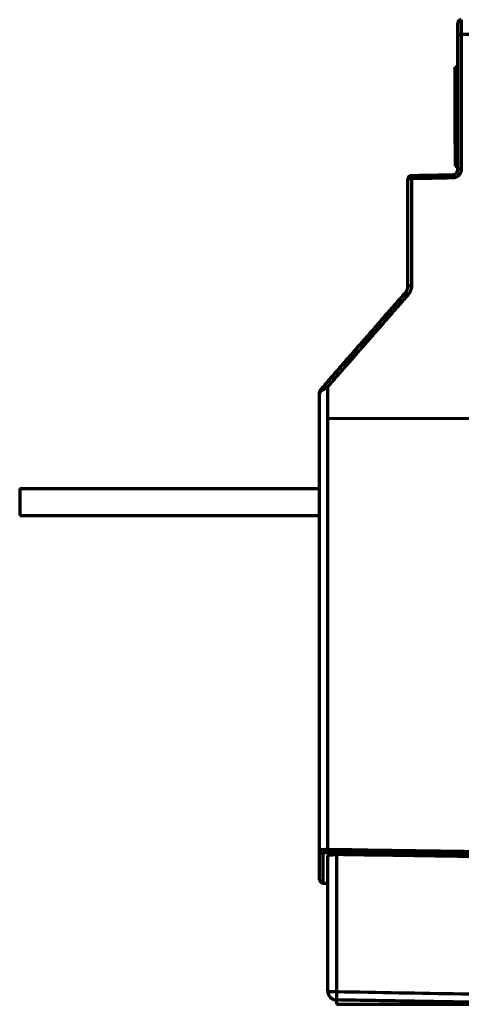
# Model space of a CAD drawing. Header units: millimetres. Extents: x 3 to 536, y 18 to 406.
# Tile 2 of 8: x 3 to 52, y 159 to 268. Entities that reach past the tile are written whole.
import ezdxf

# ---------------------------------------------------------------- set-up
doc = ezdxf.new("R2010")
doc.units = ezdxf.units.MM
doc.layers.add('1', color=7, linetype='Continuous', true_color=0xffffff)

msp = doc.modelspace()

# ---------------------------------------------------------------- linework, layer by layer
at = {"layer": '1', "color": 252, "linetype": 'Continuous', "lineweight": 70}
for p, q in [((51.132446, 260.318268), (51.132446, 262.817789)), ((51.132446, 262.817789), (51.432441, 262.817789)), ((51.132446, 260.318268), (51.432441, 260.318268)), ((51.132446, 254.318364), (51.132446, 260.318268)), ((51.132446, 254.318364), (51.132446, 251.817966)), ((51.132446, 254.318364), (51.432441, 254.318364)), ((51.132446, 251.817089), (51.132446, 251.817966)), ((51.132446, 251.817966), (51.432441, 251.817966)), ((51.132446, 251.817089), (51.432441, 251.817089)), ((65.572215, 224.012184), (37.056511, 223.909873)), ((3.072186, 216.229657), (36.172685, 216.229657)), ((3.072186, 216.229657), (3.072186, 213.229657)), ((3.072186, 213.229657), (36.172685, 213.229657)), ((36.172685, 173.031435), (36.172685, 176.280094)), ((36.565698, 172.631502), (36.565698, 175.887628)), ((37.072671, 160.718213), (37.072671, 175.603753)), ((38.055202, 175.777831), (38.055202, 160.644025)), ((36.565698, 172.631502), (37.072671, 172.622653)), ((38.055202, 159.718381), (38.055202, 159.238065)), ((38.055202, 159.238065), (65.572215, 159.238065))]:
    msp.add_line(p, q, dxfattribs=at)
for centre, radius, end in [((36.572679, 173.031435), 0.3999936, 269), ((38.072655, 160.718213), 0.999984, 268.99999)]:
    msp.add_arc(centre, radius, 180, end, dxfattribs=at)
for centre, major_axis, ratio, start_param, end_param in [((51.832434, 267.615011), (0.3999936, 0), 1, 2.765901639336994, 3.141592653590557), ((51.832434, 267.615011), (0.3999936, 0), 1, 1.588249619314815, 2.158666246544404), ((51.832434, 266.316518), (-0.3999936, 0), 0.134183, 4.730483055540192, 6.283185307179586), ((51.832434, 251.484619), (-0.3999936, 0), 0.10814, 4.730446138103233, 6.283185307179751), ((46.332522, 250.405939), (0.3999936, 0), 1, 1.58824961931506, 3.14159265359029), ((46.332522, 250.405939), (-0.3999936, 0), 0.10628, 4.730443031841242, 6.283185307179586), ((46.332522, 250.405939), (-0.006981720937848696, 0.3999326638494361), 0.016288, 6.283051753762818, 7.747216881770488), ((50.849903, 250.4848), (-0.00698172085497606, 0.3999326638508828), 0.016287, 6.283051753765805, 7.747106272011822), ((46.332522, 238.585899), (-0.3999936, 0), 0.085526, 4.730404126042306, 6.28318530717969), ((45.962097, 237.598963), (-0.3012135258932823, 0.263183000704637), 0.051362, 4.781131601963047, 6.2831853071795), ((37.063686, 227.414711), (-0.3012135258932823, 0.263183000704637), 0.037907, 4.769350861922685, 6.283185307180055), ((36.696154, 226.99407), (-0.3012135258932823, 0.263183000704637), 0.576427, 0, 0.9331246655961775), ((36.572679, 176.280094), (0.3999936, 0), 0.981332, 3.141592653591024, 4.694935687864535), ((37.063829, 176.370544), (-0.005736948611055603, -0.3999524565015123), 0.017347, 4.73629679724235, 6.08672423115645), ((38.072655, 160.718213), (-0.999984, 0), 0.0742, 0, 1.55334303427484), ((38.072655, 160.718213), (0.01745229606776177, 0.9998316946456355), 0.0162, 1.645347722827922, 3.141592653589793)]:
    msp.add_ellipse(centre, major_axis=major_axis, ratio=ratio, start_param=start_param, end_param=end_param, dxfattribs=at)
for points, degree, knots in [([(51.43244086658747, 266.31651795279), (51.43244086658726, 266.5859129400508), (51.43244086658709, 266.8268992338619), (51.43244086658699, 266.9446345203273), (51.43244086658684, 267.1562215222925), (51.4324408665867, 267.3330392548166), (51.4324408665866, 267.4721248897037), (51.43244086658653, 267.5664578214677), (51.43244086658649, 267.6149793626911), (51.43244086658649, 267.6150107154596)], 2, [0, 0, 0, 0.25, 0.25, 0.375, 0.5, 0.625, 0.75, 0.875, 1, 1, 1]), ([(51.82441838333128, 267.9825074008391), (51.78729191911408, 267.9873197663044), (51.71404564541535, 267.9853095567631), (51.60593126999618, 267.9450933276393), (51.51534807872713, 267.8675767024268), (51.47533864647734, 267.799138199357), (51.45987926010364, 267.7606043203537)], 3, [0, 0, 0, 0, 0.2424244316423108, 0.4951135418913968, 0.7505757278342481, 1, 1, 1, 1]), ([(51.82069299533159, 267.9840393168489), (51.8193191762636, 267.9637292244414), (51.81814800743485, 267.9334653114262), (51.81624429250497, 267.853773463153), (51.81551418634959, 267.8042441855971), (51.81452730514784, 267.687622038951), (51.81427054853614, 267.6205311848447), (51.8142399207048, 267.4709413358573), (51.81446605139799, 267.3884449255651), (51.81539523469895, 267.2106945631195), (51.81609827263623, 267.1154436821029), (51.81795998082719, 266.9152449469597), (51.81911862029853, 266.8103005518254), (51.82185559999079, 266.5940869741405), (51.82343389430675, 266.4828215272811), (51.8251973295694, 266.3701814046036)], 3, [0, 0, 0, 0, 0.142198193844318, 0.142198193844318, 0.2851651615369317, 0.2851651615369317, 0.4281321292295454, 0.4281321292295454, 0.571099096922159, 0.571099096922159, 0.7140660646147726, 0.7140660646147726, 0.8570330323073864, 0.8570330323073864, 1, 1, 1, 1]), ([(65.57221462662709, 266.6107765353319), (64.30590168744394, 266.5886114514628), (63.03958876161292, 266.5664463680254), (58.45724973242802, 266.486238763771), (55.14122370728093, 266.4281962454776), (51.8251977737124, 266.370153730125)], 3, [0, 0, 0, 0, 0.2763464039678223, 0.2763464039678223, 1, 1, 1, 1]), ([(51.82521427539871, 251.5278545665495), (51.82518922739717, 251.5224119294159), (51.82513919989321, 251.5115415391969), (51.82473660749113, 251.4952602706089), (51.82409398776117, 251.4790271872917), (51.82318800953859, 251.4628422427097), (51.82202490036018, 251.4467054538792), (51.82060299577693, 251.430616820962), (51.81892273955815, 251.414576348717), (51.81698401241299, 251.3985840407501), (51.81478684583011, 251.3826399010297), (51.81233123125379, 251.3667439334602), (51.80961717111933, 251.3508961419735), (51.8066446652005, 251.3350965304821), (51.80341371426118, 251.3193451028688), (51.79992431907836, 251.3036418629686), (51.79617648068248, 251.2879868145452), (51.79217020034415, 251.2723799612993), (51.78790547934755, 251.2568213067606), (51.78338231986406, 251.2413108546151), (51.77860072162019, 251.2258486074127), (51.77356069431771, 251.2104345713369), (51.76826221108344, 251.1950687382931), (51.76270538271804, 251.179751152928), (51.75688980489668, 251.1644816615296), (51.74083739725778, 251.1242480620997), (51.71130715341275, 251.0606307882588), (51.66212685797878, 250.9771351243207), (51.60490325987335, 250.8987895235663), (51.54026445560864, 250.8262058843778), (51.46894136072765, 250.7600017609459), (51.39145766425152, 250.7012339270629), (51.30861090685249, 250.6501561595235), (51.22125400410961, 250.607311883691), (51.13012504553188, 250.5731665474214), (51.05839350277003, 250.5541236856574), (51.00827690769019, 250.5440565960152), (50.98077049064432, 250.5393114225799), (50.95322697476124, 250.5353422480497), (50.92564581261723, 250.5321433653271), (50.89802693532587, 250.5297338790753), (50.87037145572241, 250.5280432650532), (50.8519133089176, 250.5275709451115), (50.8426836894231, 250.5273347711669)], 3, [0, 0, 0, 0, 0.010547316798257, 0.0210657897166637, 0.0315580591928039, 0.0420267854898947, 0.0524746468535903, 0.0629043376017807, 0.0733185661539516, 0.0837200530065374, 0.0941115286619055, 0.1044957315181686, 0.1148754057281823, 0.1252532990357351, 0.135632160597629, 0.1460147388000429, 0.1564037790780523, 0.1668020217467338, 0.1772121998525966, 0.1876370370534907, 0.1980792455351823, 0.2085415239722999, 0.2190265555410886, 0.2295370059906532, 0.2400755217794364, 0.250644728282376, 0.3133575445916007, 0.3755111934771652, 0.4376988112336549, 0.5005125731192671, 0.5629138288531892, 0.6252191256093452, 0.6878041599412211, 0.7502886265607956, 0.8124615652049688, 0.87503462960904, 0.893020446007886, 0.9109386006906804, 0.9288028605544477, 0.9466271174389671, 0.9644253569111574, 0.9822116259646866, 1, 1, 1, 1]), ([(50.84292174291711, 250.8847323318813), (50.84676012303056, 250.8848206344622), (50.85446317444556, 250.8849978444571), (50.86604961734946, 250.8855475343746), (50.87770356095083, 250.8863110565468), (50.88942006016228, 250.8873131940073), (50.90119427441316, 250.8885527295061), (50.91302110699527, 250.8900353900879), (50.92489530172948, 250.8917649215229), (50.9368114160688, 250.8937454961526), (50.94876382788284, 250.8959810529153), (50.96074673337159, 250.8984754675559), (50.97275414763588, 250.9012324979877), (50.98477990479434, 250.9042557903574), (50.99681765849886, 250.9075488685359), (51.00886088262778, 250.9111151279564), (51.02090287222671, 250.914957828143), (51.03293674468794, 250.9190800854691), (51.0449554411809, 250.923484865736), (51.05695172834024, 250.9281749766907), (51.06891820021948, 250.9331530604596), (51.0808472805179, 250.9384215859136), (51.09273122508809, 250.9439828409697), (51.10456212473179, 250.9498389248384), (51.11633190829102, 250.9559917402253), (51.12803234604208, 250.962442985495), (51.13965505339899, 250.9691941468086), (51.1511914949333, 250.9762464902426), (51.16263298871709, 250.983601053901), (51.17397071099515, 250.9912586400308), (51.18519570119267, 250.9992198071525), (51.19629886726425, 251.0074848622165), (51.20727099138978, 251.0160538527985), (51.21810273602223, 251.0249265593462), (51.22878465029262, 251.0341024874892), (51.23930717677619, 251.0435808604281), (51.24966065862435, 251.0533606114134), (51.25983534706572, 251.0634403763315), (51.26982140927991, 251.073818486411), (51.2796089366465, 251.0844929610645), (51.28918795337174, 251.0954615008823), (51.29854842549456, 251.1067214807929), (51.30768027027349, 251.1182699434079), (51.3165733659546, 251.1301035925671), (51.32521756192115, 251.1422187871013), (51.3336026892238, 251.1546115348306), (51.34171857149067, 251.1672774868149), (51.34955503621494, 251.1802119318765), (51.35710192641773, 251.1934097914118), (51.36434911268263, 251.2068656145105), (51.37128650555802, 251.2205735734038), (51.37790406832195, 251.2345274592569), (51.38419183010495, 251.2487206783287), (51.39013989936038, 251.2631462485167), (51.39573847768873, 251.2777967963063), (51.40097787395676, 251.2926645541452), (51.40584851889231, 251.3077413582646), (51.41034097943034, 251.323018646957), (51.41444597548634, 251.3384874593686), (51.41815438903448, 251.3541384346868), (51.42145730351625, 251.369961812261), (51.424345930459, 251.3859474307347), (51.42681196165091, 251.4020847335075), (51.42884632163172, 251.41836275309), (51.43044393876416, 251.4347701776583), (51.43158587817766, 251.451295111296), (51.43230662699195, 251.4679259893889), (51.43239604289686, 251.4790452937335), (51.43244086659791, 251.4846193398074)], 3, [0, 0, 0, 0, 0.0122848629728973, 0.0246538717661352, 0.0371072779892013, 0.049645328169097, 0.0622682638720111, 0.0749763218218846, 0.0877697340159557, 0.1006487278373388, 0.113613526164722, 0.1266643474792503, 0.1398014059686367, 0.1530249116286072, 0.1663350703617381, 0.1797320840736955, 0.1932161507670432, 0.2067874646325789, 0.2204462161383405, 0.2341925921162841, 0.2480267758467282, 0.2619489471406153, 0.275959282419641, 0.2900579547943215, 0.3042451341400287, 0.3185209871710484, 0.3328856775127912, 0.3473393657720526, 0.3618822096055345, 0.3765143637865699, 0.3912359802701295, 0.4060472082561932, 0.4209481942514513, 0.4359390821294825, 0.4510200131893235, 0.4661911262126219, 0.4814525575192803, 0.4968044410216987, 0.5122469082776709, 0.527780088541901, 0.5434041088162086, 0.5591190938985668, 0.5749251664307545, 0.5908224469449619, 0.6068110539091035, 0.6228911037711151, 0.6390627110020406, 0.6553259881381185, 0.6716810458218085, 0.6881279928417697, 0.7046669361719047, 0.7212979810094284, 0.7380212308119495, 0.7548367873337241, 0.7717447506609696, 0.7887452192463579, 0.8058382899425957, 0.8230240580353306, 0.8403026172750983, 0.8576740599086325, 0.8751384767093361, 0.892695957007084, 0.9103465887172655, 0.9280904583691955, 0.9459276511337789, 0.963858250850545, 0.9818823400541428, 1, 1, 1, 1]), ([(45.660883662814, 237.8621460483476), (45.66446199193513, 237.8662772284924), (45.67165658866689, 237.8745833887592), (45.68226460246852, 237.887310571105), (45.69280057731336, 237.9003190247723), (45.70323873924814, 237.9136254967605), (45.71357507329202, 237.9272277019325), (45.72379943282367, 237.9411283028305), (45.73390313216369, 237.9553283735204), (45.74387688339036, 237.96982916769), (45.75371136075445, 237.9846316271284), (45.76339705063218, 237.9997365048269), (45.77292429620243, 238.0151443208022), (45.78228328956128, 238.0308553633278), (45.79146407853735, 238.0468696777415), (45.80045656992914, 238.0631870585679), (45.8092505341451, 238.0798070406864), (45.81783560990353, 238.096728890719), (45.82620130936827, 238.1139515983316), (45.83433702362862, 238.131473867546), (45.8422320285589, 238.1492941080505), (45.84987549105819, 238.1674104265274), (45.85725647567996, 238.1858206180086), (45.86436395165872, 238.2045221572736), (45.87118680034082, 238.2235121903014), (45.87771382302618, 238.2427875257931), (45.88393374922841, 238.262344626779), (45.88983524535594, 238.2821796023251), (45.89540692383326, 238.3022881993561), (45.90063735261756, 238.3226657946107), (45.90551506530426, 238.3433073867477), (45.91002857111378, 238.3642075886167), (45.91416636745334, 238.3853606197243), (45.9179169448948, 238.4067602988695), (45.92126882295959, 238.4284000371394), (45.9242104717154, 238.4502728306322), (45.92673066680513, 238.4723712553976), (45.92881720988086, 238.4946874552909), (45.93046182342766, 238.5172131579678), (45.93164173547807, 238.5399395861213), (45.93238926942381, 238.5628577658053), (45.93248221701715, 238.5781994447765), (45.93252886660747, 238.5858993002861)], 3, [0, 0, 0, 0, 0.0207082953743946, 0.0416361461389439, 0.0627836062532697, 0.0841507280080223, 0.1057375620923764, 0.1275441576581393, 0.1495705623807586, 0.1718168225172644, 0.1942829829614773, 0.2169690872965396, 0.2398751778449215, 0.2630012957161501, 0.2863474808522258, 0.3099137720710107, 0.3337002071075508, 0.3577068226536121, 0.3819336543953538, 0.4063807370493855, 0.4310481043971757, 0.4559357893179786, 0.4810438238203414, 0.5063722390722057, 0.5319210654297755, 0.5576903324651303, 0.5836800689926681, 0.609890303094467, 0.6363210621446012, 0.662972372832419, 0.6898442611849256, 0.7169367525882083, 0.7442498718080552, 0.7717836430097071, 0.7995380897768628, 0.8275132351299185, 0.8557091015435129, 0.8841257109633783, 0.9127630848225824, 0.9416212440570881, 0.9707002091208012, 1, 1, 1, 1]), ([(46.32531900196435, 238.620093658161), (46.32529500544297, 238.6136861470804), (46.32524702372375, 238.6008741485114), (46.32486130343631, 238.581662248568), (46.32424585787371, 238.5624621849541), (46.32337819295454, 238.5432739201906), (46.32226433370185, 238.5240974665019), (46.32090266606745, 238.504932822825), (46.31929362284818, 238.4857799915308), (46.31743708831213, 238.4666389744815), (46.31533309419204, 238.4475097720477), (46.31298163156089, 238.4283923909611), (46.31038270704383, 238.4092868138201), (46.30753630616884, 238.3901931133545), (46.30444248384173, 238.3711110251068), (46.29444984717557, 238.3140834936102), (46.27307190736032, 238.2201031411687), (46.23158289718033, 238.0920143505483), (46.17867265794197, 237.9681717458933), (46.12988158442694, 237.8776861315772), (46.09279148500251, 237.817305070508), (46.0717222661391, 237.7848774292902), (46.0498950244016, 237.7530920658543), (46.02731433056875, 237.721943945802), (46.00396197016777, 237.6914492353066), (45.97990623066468, 237.6615487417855), (45.96323106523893, 237.6421591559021), (45.95489501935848, 237.6324661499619)], 3, [0, 0, 0, 0, 0.0178576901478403, 0.0357069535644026, 0.0535507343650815, 0.0713919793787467, 0.0892336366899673, 0.1070786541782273, 0.1249299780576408, 0.1427905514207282, 0.1606633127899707, 0.178551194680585, 0.1964571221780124, 0.2143840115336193, 0.232334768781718, 0.2503122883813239, 0.3756786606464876, 0.5003998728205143, 0.624753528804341, 0.7500726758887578, 0.7860519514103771, 0.8219004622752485, 0.8576414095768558, 0.893298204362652, 0.9288944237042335, 0.9644537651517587, 1, 1, 1, 1]), ([(45.95489501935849, 237.6324661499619), (45.84699112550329, 237.5088834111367), (45.63069189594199, 237.2611550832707), (45.30549536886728, 236.8887066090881), (44.97881683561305, 236.5145609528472), (44.65065553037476, 236.1387172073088), (44.32101165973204, 235.7611755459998), (43.98988516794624, 235.3819358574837), (43.65727607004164, 235.0009981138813), (43.32318436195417, 234.618362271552), (42.98761004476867, 234.2340282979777), (42.65055311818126, 233.847996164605), (42.31201358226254, 233.4602658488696), (41.97199143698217, 233.070837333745), (41.63048668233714, 232.6797106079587), (41.2874993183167, 232.2868856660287), (40.94302934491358, 231.8923625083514), (40.59707676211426, 231.4961411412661), (40.24964156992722, 231.0982215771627), (39.90072376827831, 230.698603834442), (39.55032335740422, 230.2972879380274), (39.19844033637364, 229.8942739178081), (38.84507470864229, 229.4895618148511), (38.49022646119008, 229.0831516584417), (38.13389564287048, 228.675043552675), (37.7760820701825, 228.2652373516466), (37.41678643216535, 227.8537338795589), (37.17675788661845, 227.578827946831), (37.05649778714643, 227.4410934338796)], 3, [0, 0, 0, 0, 0.0363898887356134, 0.0729455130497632, 0.1096668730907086, 0.1465539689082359, 0.1836068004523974, 0.2208253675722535, 0.25820967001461, 0.2957597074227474, 0.3334754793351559, 0.3713569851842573, 0.4094042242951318, 0.4476171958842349, 0.4859958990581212, 0.5245403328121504, 0.5632504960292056, 0.6021263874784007, 0.6411680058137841, 0.680375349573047, 0.7197484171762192, 0.7592872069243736, 0.7989917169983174, 0.8388619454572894, 0.878897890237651, 0.9190995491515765, 0.9594669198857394, 1, 1, 1, 1]), ([(36.39494019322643, 227.2572532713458), (36.46872249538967, 227.3416972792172), (36.57095769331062, 227.458705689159), (36.62245453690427, 227.5176439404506), (36.67988437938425, 227.5833725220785), (36.71966293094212, 227.6288991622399), (36.76247206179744, 227.6778943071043)], 2, [0, 0, 0, 0.5, 0.5, 0.7857142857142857, 0.7857142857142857, 1, 1, 1]), ([(37.05649749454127, 227.4410942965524), (37.0512980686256, 227.4377829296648), (37.04087030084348, 227.4311417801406), (37.02516856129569, 227.4211736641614), (37.00937543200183, 227.4111651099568), (36.99349587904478, 227.401117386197), (36.97753720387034, 227.3910297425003), (36.9615064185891, 227.3809019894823), (36.9454109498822, 227.3707338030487), (36.92925844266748, 227.3605249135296), (36.91305680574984, 227.3502750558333), (36.89681419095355, 227.3399839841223), (36.88053898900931, 227.3296514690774), (36.86423981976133, 227.3192772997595), (36.84792552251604, 227.3088612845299), (36.83160514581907, 227.2984032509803), (36.81528793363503, 227.287903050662), (36.79898332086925, 227.2773605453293), (36.78270088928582, 227.2667756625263), (36.76645046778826, 227.2561481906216), (36.75024168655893, 227.2454785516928), (36.73408557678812, 227.2347649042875), (36.71798849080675, 227.2240140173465), (36.69913131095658, 227.2112803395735), (36.67757055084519, 227.1967302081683), (36.65337677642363, 227.1805924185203), (36.62946432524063, 227.1647551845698), (36.60586472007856, 227.1492296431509), (36.58261634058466, 227.1340137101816), (36.55975518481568, 227.119109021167), (36.53731707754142, 227.1045163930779), (36.51533696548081, 227.0902370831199), (36.49384846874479, 227.0762722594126), (36.47288531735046, 227.0626238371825), (36.45247506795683, 227.0492916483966), (36.43266168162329, 227.0362838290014), (36.41342111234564, 227.0235783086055), (36.40108960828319, 227.0153477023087), (36.39493975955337, 227.0112430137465)], 3, [0, 0, 0, 0, 0.0215678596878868, 0.0432556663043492, 0.065062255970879, 0.0869863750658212, 0.109026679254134, 0.1311817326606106, 0.1534500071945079, 0.1758298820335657, 0.1983196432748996, 0.2209174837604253, 0.2436215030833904, 0.2664297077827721, 0.2893400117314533, 0.3123502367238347, 0.3354581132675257, 0.358661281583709, 0.3819572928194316, 0.405343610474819, 0.4288176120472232, 0.4523765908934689, 0.4760177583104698, 0.4997382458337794, 0.5361706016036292, 0.5725257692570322, 0.6087974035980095, 0.6449786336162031, 0.681062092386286, 0.71703995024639, 0.7529039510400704, 0.7886454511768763, 0.8242554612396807, 0.8597246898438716, 0.8950435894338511, 0.9302024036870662, 0.9651912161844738, 1, 1, 1, 1]), ([(36.17268502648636, 226.6650915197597), (36.17270756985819, 226.6699352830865), (36.17275226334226, 226.6795383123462), (36.17310910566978, 226.6938167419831), (36.17366419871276, 226.707837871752), (36.17442632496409, 226.7215990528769), (36.17537846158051, 226.7350976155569), (36.17651054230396, 226.7483313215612), (36.17781092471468, 226.7612982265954), (36.17926862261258, 226.7739966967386), (36.18087273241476, 226.7864253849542), (36.18261258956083, 226.7985832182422), (36.18447773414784, 226.8104693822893), (36.18645792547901, 226.8220833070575), (36.18854314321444, 226.8334246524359), (36.19072359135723, 226.8444932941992), (36.19298970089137, 226.8552893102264), (36.19533213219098, 226.8658129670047), (36.19774177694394, 226.8760647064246), (36.20020975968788, 226.886045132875), (36.20272743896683, 226.8957550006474), (36.20528640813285, 226.9051952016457), (36.20787849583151, 226.9143667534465), (36.21049576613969, 226.9232707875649), (36.21313051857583, 226.931908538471), (36.21577528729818, 226.940281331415), (36.21842284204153, 226.9483905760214), (36.22106618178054, 226.9562377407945), (36.22369855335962, 226.9638243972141), (36.2263133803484, 226.9711520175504), (36.23177987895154, 226.986068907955), (36.24050176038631, 227.0083309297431), (36.25317589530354, 227.0375630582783), (36.26663327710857, 227.0658396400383), (36.28080578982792, 227.0931501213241), (36.29562733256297, 227.1194885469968), (36.31103283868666, 227.1448524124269), (36.32696075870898, 227.1692412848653), (36.34334505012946, 227.192661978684), (36.36014442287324, 227.2151085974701), (36.37723726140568, 227.2366336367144), (36.38908588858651, 227.2504344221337), (36.39494019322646, 227.2572532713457)], 3, [0, 0, 0, 0, 0.0228676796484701, 0.0453364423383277, 0.0674062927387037, 0.0890772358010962, 0.1103492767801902, 0.1312224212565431, 0.1516966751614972, 0.1717720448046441, 0.191448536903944, 0.2107261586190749, 0.2296049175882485, 0.2480848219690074, 0.2661658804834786, 0.2838481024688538, 0.3011314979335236, 0.3180160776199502, 0.3345018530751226, 0.350588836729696, 0.3662770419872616, 0.3815664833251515, 0.3964571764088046, 0.4109491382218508, 0.4250423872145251, 0.438736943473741, 0.4520328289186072, 0.4649300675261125, 0.4774286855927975, 0.4895287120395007, 0.5012301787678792, 0.5514884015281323, 0.6007572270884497, 0.6490384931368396, 0.69633415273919, 0.7426462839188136, 0.7879771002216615, 0.8323289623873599, 0.8757043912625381, 0.9181060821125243, 0.9595369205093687, 1, 1, 1, 1]), ([(36.39493975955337, 227.0112430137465), (36.39173320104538, 227.0090745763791), (36.38521904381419, 227.0046693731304), (36.37556570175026, 226.9978419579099), (36.36582936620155, 226.9907242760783), (36.35605198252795, 226.9833067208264), (36.34625122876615, 226.9755914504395), (36.3364527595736, 226.9675774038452), (36.32668113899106, 226.9592645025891), (36.31696232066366, 226.9506524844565), (36.30732288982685, 226.9417412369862), (36.29779019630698, 226.9325307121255), (36.28839222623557, 226.9230209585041), (36.27915753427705, 226.91321211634), (36.27011514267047, 226.9031044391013), (36.26129444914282, 226.8926982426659), (36.2527250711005, 226.8819941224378), (36.24443688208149, 226.8709921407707), (36.23645926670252, 226.8596949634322), (36.22651839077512, 226.844594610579), (36.21535733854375, 226.825743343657), (36.203905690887, 226.8031844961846), (36.19430298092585, 226.7805754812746), (36.18728629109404, 226.7601367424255), (36.18225385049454, 226.7420282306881), (36.17870358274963, 226.7263639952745), (36.17597822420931, 226.7108388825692), (36.17407448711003, 226.6954608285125), (36.17290047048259, 226.6802318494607), (36.17275657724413, 226.6701198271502), (36.17268502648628, 226.6650916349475)], 3, [0, 0, 0, 0, 0.022054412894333, 0.044803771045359, 0.0682447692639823, 0.0923735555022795, 0.1171857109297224, 0.1426762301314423, 0.168839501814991, 0.1956692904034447, 0.2231587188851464, 0.2513002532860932, 0.2800856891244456, 0.3095061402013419, 0.3395520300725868, 0.3702130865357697, 0.4014783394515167, 0.4333361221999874, 0.465774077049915, 0.4987791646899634, 0.5622217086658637, 0.625154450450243, 0.6875380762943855, 0.7493369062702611, 0.7921826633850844, 0.8346135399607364, 0.8766195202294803, 0.9181913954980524, 0.9593207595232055, 1, 1, 1, 1]), ([(37.05651125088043, 223.9098733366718), (37.05655314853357, 215.9956548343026), (37.05659452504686, 208.071546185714), (37.05667624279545, 192.2173471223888), (37.05671658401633, 184.2872574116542), (37.05675641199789, 176.3610819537)], 3, [0, 0, 0, 0, 0.5, 0.5, 1, 1, 1, 1]), ([(36.17268502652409, 176.2800944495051), (36.17270762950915, 176.2805730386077), (36.1727527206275, 176.2815277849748), (36.1731160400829, 176.2829409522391), (36.17369147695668, 176.2843360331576), (36.17449611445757, 176.2857120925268), (36.17551995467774, 176.2870696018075), (36.17675984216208, 176.2884086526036), (36.17821046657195, 176.2897294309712), (36.17986676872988, 176.2910320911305), (36.18172331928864, 176.2923167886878), (36.18377450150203, 176.2935836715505), (36.18601448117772, 176.2948328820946), (36.18843723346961, 176.2960645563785), (36.19103655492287, 176.2972788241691), (36.19380607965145, 176.2984758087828), (36.19673929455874, 176.2996556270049), (36.19982955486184, 176.3008183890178), (36.2030700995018, 176.3019641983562), (36.20645406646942, 176.3030931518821), (36.20997450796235, 176.3042053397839), (36.21362440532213, 176.3053008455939), (36.21739668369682, 176.3063797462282), (36.22128422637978, 176.307442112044), (36.22527988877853, 176.3084880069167), (36.22937651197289, 176.309517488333), (36.23356693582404, 176.3105306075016), (36.23784401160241, 176.3115274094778), (36.24220061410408, 176.3125079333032), (36.24662965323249, 176.313472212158), (36.25112408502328, 176.314420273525), (36.25567692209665, 176.3153521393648), (36.26028124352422, 176.3162678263), (36.26493020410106, 176.3171673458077), (36.2696170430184, 176.318050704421), (36.27433509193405, 176.3189179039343), (36.27907778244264, 176.3197689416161), (36.28383865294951, 176.3206038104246), (36.28861135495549, 176.3214224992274), (36.29338965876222, 176.3222249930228), (36.29816745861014, 176.3230112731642), (36.30293877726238, 176.3237813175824), (36.30769777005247, 176.3245351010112), (36.312438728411, 176.325272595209), (36.31715608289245, 176.3259937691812), (36.3218444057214, 176.3266985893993), (36.32649841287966, 176.3273870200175), (36.33111296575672, 176.3280590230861), (36.33568307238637, 176.3287145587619), (36.34020388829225, 176.3293535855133), (36.3446707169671, 176.3299760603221), (36.34907901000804, 176.3305819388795), (36.35342436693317, 176.3311711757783), (36.35770253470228, 176.3317437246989), (36.36190940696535, 176.33229953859), (36.36604102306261, 176.3328385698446), (36.37009356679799, 176.3333607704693), (36.37406336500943, 176.3338660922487), (36.37794688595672, 176.3343544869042), (36.38174073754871, 176.3348259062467), (36.38544166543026, 176.3352803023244), (36.38904655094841, 176.3357176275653), (36.39255240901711, 176.3361378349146), (36.39595638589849, 176.3365408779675), (36.39925575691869, 176.336926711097), (36.40244792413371, 176.3372952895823), (36.40553041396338, 176.3376465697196), (36.40850087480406, 176.3379805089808), (36.41135707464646, 176.338297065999), (36.41409689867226, 176.3385962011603), (36.41671834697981, 176.3388778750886), (36.41921953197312, 176.3391420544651), (36.42159867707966, 176.3393886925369), (36.42385411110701, 176.3396177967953), (36.42598427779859, 176.3398291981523), (36.42798769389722, 176.3400233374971), (36.43700535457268, 176.3408661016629), (36.4534085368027, 176.3423042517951), (36.47789778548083, 176.3442799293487), (36.50318707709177, 176.3461407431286), (36.52922271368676, 176.3478926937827), (36.5559490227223, 176.3495353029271), (36.5833076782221, 176.3510696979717), (36.61123840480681, 176.3524964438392), (36.6396793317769, 176.3538161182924), (36.66856745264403, 176.3550291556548), (36.69783906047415, 176.3561358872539), (36.72743018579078, 176.3571365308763), (36.75727702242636, 176.3580311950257), (36.7873163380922, 176.3588198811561), (36.81748586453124, 176.359502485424), (36.84772466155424, 176.3600788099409), (36.87797345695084, 176.3605485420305), (36.90817493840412, 176.3609113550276), (36.93827407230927, 176.3611665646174), (36.96821816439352, 176.3613144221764), (36.99795770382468, 176.361351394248), (37.02744416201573, 176.3612875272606), (37.04702391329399, 176.3611502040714), (37.05675640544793, 176.3610819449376)], 3, [0, 0, 0, 0, 0.0104464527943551, 0.0208398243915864, 0.0311771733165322, 0.0414555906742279, 0.0516722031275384, 0.0618241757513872, 0.0719087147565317, 0.0819230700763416, 0.0918645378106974, 0.1017304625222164, 0.1115182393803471, 0.1212253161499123, 0.1308491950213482, 0.1403874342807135, 0.1498376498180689, 0.1591975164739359, 0.1684647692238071, 0.1776372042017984, 0.1867126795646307, 0.1956891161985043, 0.2045644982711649, 0.2133368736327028, 0.2220043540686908, 0.2305651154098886, 0.2390173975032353, 0.2473595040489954, 0.2555898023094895, 0.2637067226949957, 0.2717087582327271, 0.2795944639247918, 0.2873624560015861, 0.2950114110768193, 0.3025400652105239, 0.3099472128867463, 0.3172317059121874, 0.3243924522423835, 0.3314284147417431, 0.33833860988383, 0.3451221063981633, 0.3517780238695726, 0.358305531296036, 0.3647038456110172, 0.3709722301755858, 0.3771099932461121, 0.3831164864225, 0.3889911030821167, 0.3947332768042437, 0.4003424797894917, 0.4058182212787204, 0.411160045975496, 0.4163675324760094, 0.4214402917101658, 0.4263779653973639, 0.4311802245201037, 0.4358467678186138, 0.4403773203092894, 0.444771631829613, 0.449029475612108, 0.4531506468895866, 0.4571349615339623, 0.4609822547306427, 0.4646923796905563, 0.4682652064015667, 0.471700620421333, 0.4749985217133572, 0.4781588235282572, 0.481181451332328, 0.4840663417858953, 0.4868134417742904, 0.4894227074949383, 0.491894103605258, 0.4942276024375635, 0.4964231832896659, 0.4984808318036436, 0.5004005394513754, 0.5241154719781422, 0.5478316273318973, 0.5715333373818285, 0.5952049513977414, 0.6188309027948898, 0.6423957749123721, 0.6658843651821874, 0.68928174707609, 0.7125733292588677, 0.7357449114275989, 0.7587827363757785, 0.7816735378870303, 0.8044045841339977, 0.82696371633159, 0.8493393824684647, 0.8715206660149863, 0.8934973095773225, 0.9152597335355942, 0.9367990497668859, 0.9581070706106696, 0.9791763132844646, 1, 1, 1, 1]), ([(37.05675641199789, 176.3610819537), (41.80473433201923, 176.2929350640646), (51.30988455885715, 176.1565093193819), (60.81503980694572, 176.0203013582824), (65.57221462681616, 175.9521315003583)], 3, [0, 0, 0, 0, 0.499516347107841, 1, 1, 1, 1]), ([(37.0568485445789, 175.978304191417), (37.05291893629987, 175.9783519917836), (37.04508042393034, 175.9784473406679), (37.03336394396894, 175.9785245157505), (37.02172012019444, 175.9785528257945), (37.0101494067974, 175.9785276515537), (36.99865169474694, 175.9784502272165), (36.98722702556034, 175.9783202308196), (36.97587540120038, 175.97813775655), (36.96459683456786, 175.9779027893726), (36.95339133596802, 175.9776153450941), (36.94225891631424, 175.9772754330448), (36.93119958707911, 175.9768830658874), (36.92021335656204, 175.976438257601), (36.90930024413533, 175.9759410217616), (36.89846022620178, 175.9753913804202), (36.88769343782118, 175.9747893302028), (36.87699941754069, 175.9741349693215), (36.85486118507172, 175.9726612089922), (36.82216535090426, 175.9700219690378), (36.78074218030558, 175.9656181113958), (36.74208787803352, 175.9603777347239), (36.70654598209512, 175.9543614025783), (36.67439355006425, 175.947677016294), (36.64609297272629, 175.9403919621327), (36.62175439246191, 175.932530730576), (36.60527909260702, 175.9257112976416), (36.59443271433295, 175.9202518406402), (36.58766378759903, 175.916341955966), (36.5817973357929, 175.9123835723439), (36.57683282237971, 175.9083766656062), (36.5727719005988, 175.9043213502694), (36.56960887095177, 175.9002178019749), (36.56736514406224, 175.8960658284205), (36.56596024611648, 175.8918666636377), (36.56578545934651, 175.8890439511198), (36.5656977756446, 175.8876279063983)], 3, [0, 0, 0, 0, 0.0150055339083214, 0.0299320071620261, 0.0447870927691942, 0.0595785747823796, 0.07431433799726, 0.0890023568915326, 0.1036506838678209, 0.1182674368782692, 0.1328607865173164, 0.1474389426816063, 0.1620101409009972, 0.1765826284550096, 0.1911646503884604, 0.2057644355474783, 0.2203901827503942, 0.2350500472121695, 0.2497521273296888, 0.3123543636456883, 0.3744491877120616, 0.4366547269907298, 0.4995858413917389, 0.5621005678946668, 0.6241999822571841, 0.6864667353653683, 0.7494788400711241, 0.7774818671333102, 0.8053288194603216, 0.8330681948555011, 0.8607490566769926, 0.888420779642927, 0.9161327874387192, 0.9439342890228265, 0.9718740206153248, 1, 1, 1, 1]), ([(65.57221462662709, 175.5698961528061), (60.81589830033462, 175.6379634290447), (51.31077375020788, 175.7739905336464), (41.80565424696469, 175.9102355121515), (37.05684854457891, 175.978304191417)], 3, [0, 0, 0, 0, 0.5003949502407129, 1, 1, 1, 1]), ([(37.07267062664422, 175.6037530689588), (37.07267062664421, 175.6159097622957), (37.07884326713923, 175.6278049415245), (37.09701786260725, 175.6452669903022), (37.10457247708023, 175.6510237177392), (37.11820024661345, 175.6595597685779), (37.12312613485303, 175.6623885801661), (37.1337615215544, 175.6680121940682), (37.13945405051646, 175.6707970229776), (37.16958198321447, 175.6844957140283), (37.19913417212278, 175.6948293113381), (37.25157239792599, 175.7093861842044), (37.27041257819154, 175.7140801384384), (37.30079368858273, 175.720872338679), (37.31127684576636, 175.7230943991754), (37.33271910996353, 175.7274049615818), (37.3437063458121, 175.7294999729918), (37.39995552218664, 175.7396768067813), (37.4491194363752, 175.7468723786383), (37.51587399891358, 175.7546496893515), (37.52949223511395, 175.7561437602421), (37.55727552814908, 175.7590060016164), (37.57145781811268, 175.7603751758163), (37.61434428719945, 175.764245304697), (37.64353963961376, 175.7665261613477), (37.73289875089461, 175.7724876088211), (37.79481821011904, 175.7752955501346), (37.87527588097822, 175.7772771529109), (37.89151481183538, 175.7775957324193), (37.92401027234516, 175.7780717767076), (37.97288839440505, 175.77854685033), (38.02216833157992, 175.778309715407), (38.05520249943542, 175.7778308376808)], 3, [0, 0, 0, 0, 0.1250000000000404, 0.1250000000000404, 0.1875000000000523, 0.1875000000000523, 0.218750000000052, 0.218750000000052, 0.2500000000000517, 0.2500000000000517, 0.3750000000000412, 0.3750000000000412, 0.4375000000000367, 0.4375000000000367, 0.4687500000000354, 0.4687500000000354, 0.500000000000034, 0.500000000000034, 0.625000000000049, 0.625000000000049, 0.6562500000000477, 0.6562500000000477, 0.6875000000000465, 0.6875000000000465, 0.7500000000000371, 0.7500000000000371, 0.8750000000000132, 0.8750000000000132, 0.9062500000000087, 0.9062500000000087, 0.9375000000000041, 1, 1, 1, 1]), ([(65.57221462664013, 175.3793236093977), (60.53246025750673, 175.4522389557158), (55.49270676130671, 175.5251934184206), (46.32036967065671, 175.6580419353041), (42.18778578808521, 175.7179231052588), (38.05520249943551, 175.7778308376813)], 3, [0, 0, 0, 0, 0.549451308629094, 0.549451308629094, 1, 1, 1, 1]), ([(38.05520249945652, 160.6440248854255), (42.63972679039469, 160.5638032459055), (51.812063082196, 160.4033024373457), (60.98440154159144, 160.2428023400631), (65.57221462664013, 160.1625235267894)], 3, [0, 0, 0, 0, 0.4998207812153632, 1, 1, 1, 1])]:
    msp.add_open_spline(points, degree=degree, knots=knots, dxfattribs=at)
for points, degree in [([(51.4324408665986, 251.4846193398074), (51.43244086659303, 258.9124442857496), (51.43244086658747, 266.31651795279)], 2), ([(51.82519734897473, 266.3701814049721), (51.82520319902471, 261.4329298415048), (51.82520884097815, 256.4846360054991), (51.82521427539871, 251.5278545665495)], 3), ([(45.93252886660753, 238.5858993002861), (45.93252886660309, 244.5018554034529), (45.93252886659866, 250.405938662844)], 2), ([(50.842683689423, 250.5273347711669), (49.33689034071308, 250.501033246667), (47.83109699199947, 250.4747315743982), (46.32530364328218, 250.4484297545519)], 3), ([(46.3253036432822, 250.4484297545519), (46.32530889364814, 246.5104640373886), (46.32531401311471, 242.5672586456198), (46.32531900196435, 238.620093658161)], 3), ([(46.32554161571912, 250.8058713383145), (50.84292174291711, 250.8847323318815)], 1), ([(36.76247206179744, 227.6778943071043), (41.21466403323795, 232.7734378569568), (45.66088366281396, 237.8621460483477)], 2), ([(37.05649779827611, 227.4410934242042), (37.05650229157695, 226.2642529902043), (37.05650677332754, 225.0871683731), (37.05651124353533, 223.909873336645)], 3), ([(36.17268502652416, 176.2800944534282), (36.17268502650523, 201.4954402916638), (36.17268502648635, 226.6650915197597)], 2), ([(65.57221462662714, 159.2380651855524), (38.0552023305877, 159.7183810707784)], 1)]:
    msp.add_open_spline(points, degree=degree, dxfattribs=at)

doc.saveas('drawing.dxf')
